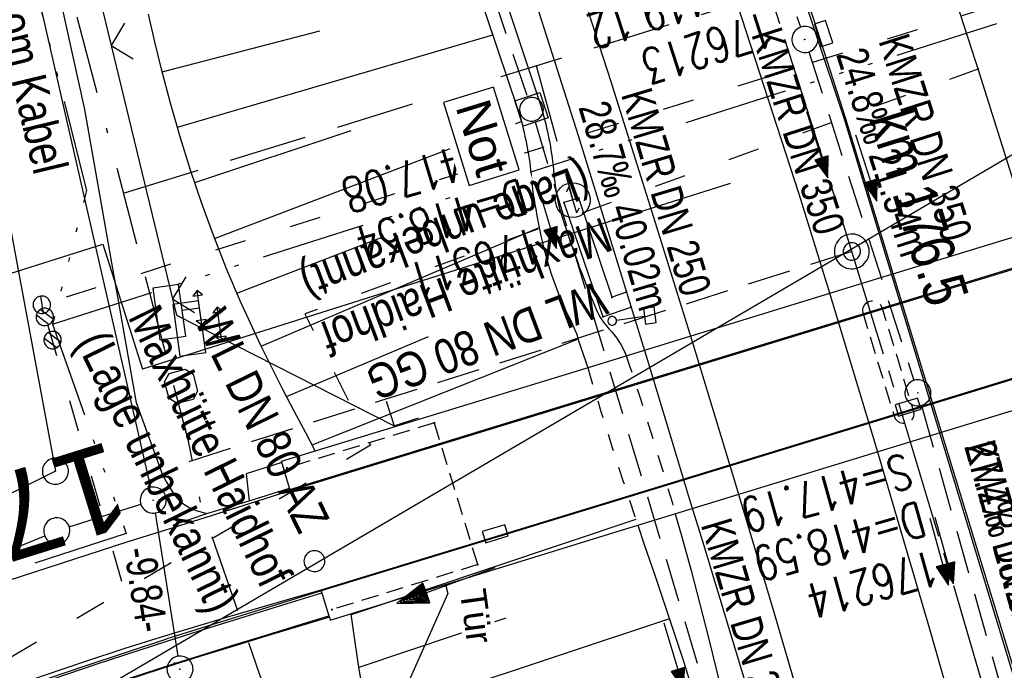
# Model space of a CAD drawing. Extents: x 508886 to 509272, y 449452 to 450225.
# Tile 28 of 46: x 509012 to 509068, y 450026 to 450063. Entities that reach past the tile are written whole.
import ezdxf
from ezdxf.enums import TextEntityAlignment as Align

# ---------------------------------------------------------------- set-up
doc = ezdxf.new("R2010")
doc.units = 0
doc.header["$LTSCALE"] = 10
doc.header["$MEASUREMENT"] = 0
for name, pattern in [('ACAD_ISO03W100', [30, 12, -18]), ('ACAD_ISO14W100', [25.5, 12, -3, 0.5, -3, 0.5, -3, 0.5, -3]), ('ACAD_ISO16W100', [73, 15, -6.5, 15, -6.5, 15, -7, 1, -7]), ('ACHSE', [5.5, 4, -0.5, 0.5, -0.5]), ('LT00', [0]), ('LT01', [0.2, 0.1, -0.1]), ('LT17', [0.15, 0.1, -0.05]), ('STRICHLINIE2', [0.375, 0.25, -0.125])]:
    doc.linetypes.add(name, pattern=pattern)
doc.layers.get('0').update_dxf_attribs({"linetype": 'LT00'})
for name, color, linetype in [('--EK_FBR', 250, 'LT00'), ('--EK_Halt-Pfeil', 4, 'LT00'), ('--EK_Haltung', 7, 'STRICHLINIE2'), ('--EK_Haltung-Text', 140, 'LT00'), ('--EK_Schacht-Text', 5, 'LT00'), ('--EK_ST-93-1', 30, 'LT17'), ('--EL_DFK_AB_L', 21, 'LT00'), ('--EL_DFK_AB_P', 7, 'LT00'), ('--EL_Halt-Pfeil', 4, 'LT00'), ('--EL_Haltung', 182, 'STRICHLINIE2'), ('--EL_Haltung-Text', 182, 'LT00'), ('-AX-093', 35, 'ACHSE'), ('-GRA-40W', 11, 'Continuous'), ('-ST-93-1', 250, 'LT00'), ('-ST-93-5', 250, 'LT00'), ('ABSTAND', 8, 'LT00'), ('ABWASSERLTG', 24, 'LT00'), ('BAB-KABEL', 220, 'ACAD_ISO16W100'), ('BAB-NS_SYB', 221, 'Continuous'), ('BAB-NS_TEXT', 221, 'Continuous'), ('DFK_AB_L', 21, 'LT00'), ('DFK_AB_P', 7, 'LT00'), ('DFK_BEBAUUNG', 250, 'LT00'), ('DFK_GZPKT', 250, 'LT00'), ('DFK_KATASTER', 250, 'LT00'), ('DFK_VERMPKT', 252, 'LT00'), ('FAHRBAHN', 250, 'LT00'), ('STROM_FREILTG', 80, 'STROMFREILEITUNG'), ('TELEKOM', 210, 'ACAD_ISO14W100'), ('TELEKOM_TEXT', 210, 'Continuous'), ('TOR_TEXT_B', 11, 'Continuous'), ('V123_AFBR_BAB', 250, 'LT00'), ('V123_BOESCH', 250, 'LT00'), ('V123_BOSCHUNG', 250, 'LT00'), ('V123_BR_KAPPE', 30, 'LT00'), ('V123_BR_WID', 30, 'LT17'), ('V123_BRUECK', 30, 'LT17'), ('V123_GEHWEG', 250, 'LT00'), ('V123_GRABEN', 250, 'LT00'), ('V123_H_BORD', 8, 'LT00'), ('V123_KA_MULD', 182, 'LT00'), ('V123_KA_PRUF', 182, 'LT00'), ('V123_LD_MARK', 250, 'LT00'), ('V123_RINNE', 182, 'LT00'), ('V123_SCHILD_K', 1, 'LT00'), ('V123_SINKK', 182, 'LT00'), ('V123_STROM', 80, 'LT00'), ('V123_TOR', 10, 'LT00'), ('V123_Verdeckt', 253, 'LT00'), ('V123_W_HAUS', 130, 'LT00'), ('V123_W_SCHIEB', 130, 'LT00'), ('V123_ZAUN', 40, 'LT00'), ('WASSERLTG', 130, 'ACAD_ISO03W100'), ('WASSERLTG_TEXT', 130, 'Continuous')]:
    doc.layers.add(name, color=color, linetype=linetype)
doc.styles.add('Arial Fett', font='txt', dxfattribs={"width": 0.8})
doc.styles.add('Beschrift', font='ARIAL.TTF')
doc.styles.add('Haltungsbeschriftung', font='ARIAL.TTF', dxfattribs={"width": 0.75})
doc.styles.add('schachtbeschriftung', font='romans.shx', dxfattribs={"width": 0.75, "height": 2})
doc.styles.get("Standard").update_dxf_attribs({"font": 'ARIAL.TTF'})
doc.styles.add('Strom', font='txt-alt.shx')
doc.styles.add('Versorgungsltg', font='ARIAL.TTF', dxfattribs={"width": 0.8, "height": 2})
doc.linetypes.add('STROMFREILEITUNG', pattern='A,12.7,-5.5,["xx",Strom,S=2.5,R=0,X=-2.6,Y=-0.85],-4.35', length=22.55)

# ---------------------------------------------------------------- blocks, each defined once
blk = doc.blocks.new('SYMB7010')
at = {"color": 0, "linetype": 'ByBlock'}
for points in [[(-0.031408, 0.499213), (-0.093728, 0.49134), (-0.15457, 0.475719), (-0.212975, 0.452595), (-0.268021, 0.422333), (-0.31884, 0.385411), (-0.36463, 0.342411), (-0.40467, 0.29401), (-0.438329, 0.240973), (-0.465074, 0.184136), (-0.484486, 0.124395), (-0.496256, 0.062692), (-0.5002, 0)], [(0.5002, 0), (0.496256, 0.062692), (0.484485, 0.124395), (0.465074, 0.184136), (0.438329, 0.240973), (0.40467, 0.29401), (0.36463, 0.342411), (0.31884, 0.385411), (0.268021, 0.422333), (0.212975, 0.452595), (0.15457, 0.475719), (0.093728, 0.49134), (0.031408, 0.499213), (-0.031408, 0.499213)], [(-0.5002, 0), (-0.496256, -0.062692), (-0.484486, -0.124395), (-0.465075, -0.184136), (-0.438329, -0.240973), (-0.404671, -0.29401), (-0.36463, -0.342411), (-0.31884, -0.385411), (-0.268021, -0.422333), (-0.212975, -0.452595), (-0.154571, -0.475719), (-0.093728, -0.49134), (-0.031408, -0.499213), (0.031408, -0.499213)], [(0.031408, -0.499213), (0.093728, -0.491341), (0.15457, -0.475719), (0.212975, -0.452595), (0.268021, -0.422333), (0.31884, -0.385411), (0.36463, -0.342411), (0.404671, -0.294011), (0.438329, -0.240974), (0.465075, -0.184136), (0.484486, -0.124395), (0.496256, -0.062692), (0.500201, 0)]]:
    blk.add_lwpolyline(points, dxfattribs=at)
blk = doc.blocks.new('SYMB0003')
at = {"color": 0, "linetype": 'ByBlock'}
for p, q in [((-0.015712, 0), (0.010166, 0.012015)), ((0, -0.021257), (-0.015712, 0)), ((0.010166, 0.012015), (0, -0.021257))]:
    blk.add_line(p, q, dxfattribs=at)
for points in [[(-0.031395, 0.499013), (-0.093691, 0.491144), (-0.154509, 0.475528), (-0.21289, 0.452414), (-0.267913, 0.422164), (-0.318712, 0.385257), (-0.364484, 0.342274), (-0.404509, 0.293893), (-0.438154, 0.240877), (-0.464888, 0.184062), (-0.484292, 0.124345), (-0.496058, 0.062667), (-0.5, 0)], [(0.5, 0), (0.496057, 0.062667), (0.484292, 0.124345), (0.464888, 0.184062), (0.438153, 0.240877), (0.404509, 0.293893), (0.364484, 0.342274), (0.318712, 0.385257), (0.267913, 0.422164), (0.21289, 0.452414), (0.154509, 0.475528), (0.093691, 0.491144), (0.031395, 0.499013), (-0.031395, 0.499013)], [(-0.5, 0), (-0.496058, -0.062667), (-0.484292, -0.124345), (-0.464888, -0.184062), (-0.438154, -0.240877), (-0.404509, -0.293893), (-0.364485, -0.342274), (-0.318712, -0.385257), (-0.267914, -0.422164), (-0.21289, -0.452414), (-0.154509, -0.475529), (-0.093691, -0.491144), (-0.031395, -0.499014), (0.031395, -0.499014)], [(0.031395, -0.499014), (0.093691, -0.491144), (0.154509, -0.475529), (0.21289, -0.452414), (0.267914, -0.422164), (0.318712, -0.385257), (0.364485, -0.342274), (0.404509, -0.293893), (0.438154, -0.240877), (0.464889, -0.184062), (0.484292, -0.124345), (0.496058, -0.062667), (0.5, 0)]]:
    blk.add_lwpolyline(points, dxfattribs=at)
blk = doc.blocks.new('SYMB2')
at = {"color": 0, "linetype": 'ByBlock', "flags": 128}
for points in [[(-0.031395, 0.499013), (-0.093691, 0.491144), (-0.154509, 0.475528), (-0.21289, 0.452414), (-0.267913, 0.422164), (-0.318712, 0.385257), (-0.364484, 0.342274), (-0.404509, 0.293893), (-0.438154, 0.240877), (-0.464888, 0.184062), (-0.484292, 0.124345), (-0.496058, 0.062667), (-0.5, 0)], [(0.5, 0), (0.496057, 0.062667), (0.484292, 0.124345), (0.464888, 0.184062), (0.438153, 0.240877), (0.404509, 0.293893), (0.364484, 0.342274), (0.318712, 0.385257), (0.267913, 0.422164), (0.21289, 0.452414), (0.154509, 0.475528), (0.093691, 0.491144), (0.031395, 0.499013), (-0.031395, 0.499013)], [(-0.5, 0), (-0.496058, -0.062667), (-0.484292, -0.124345), (-0.464888, -0.184062), (-0.438154, -0.240877), (-0.404509, -0.293893), (-0.364485, -0.342274), (-0.318712, -0.385257), (-0.267914, -0.422164), (-0.21289, -0.452414), (-0.154509, -0.475529), (-0.093691, -0.491144), (-0.031395, -0.499014), (0.031395, -0.499014)], [(0.031395, -0.499014), (0.093691, -0.491144), (0.154509, -0.475529), (0.21289, -0.452414), (0.267914, -0.422164), (0.318712, -0.385257), (0.364485, -0.342274), (0.404509, -0.293893), (0.438154, -0.240877), (0.464889, -0.184062), (0.484292, -0.124345), (0.496058, -0.062667), (0.5, 0)]]:
    blk.add_lwpolyline(points, dxfattribs=at)
blk = doc.blocks.new('SYMB1120')
at = {"color": 0, "linetype": 'ByBlock'}
for p, q in [((-0.465, -0.183), (0.183, 0.465)), ((-0.183, -0.465), (0.465, 0.183))]:
    blk.add_line(p, q, dxfattribs=at)
for points in [[(-0.031395, 0.499013), (-0.093691, 0.491144), (-0.154509, 0.475528), (-0.21289, 0.452414), (-0.267913, 0.422164), (-0.318712, 0.385257), (-0.364484, 0.342274), (-0.404509, 0.293893), (-0.438154, 0.240877), (-0.464888, 0.184062), (-0.484292, 0.124345), (-0.496058, 0.062667), (-0.5, 0)], [(-0.5, 0), (-0.496058, -0.062667), (-0.484292, -0.124345), (-0.464888, -0.184062), (-0.438154, -0.240877), (-0.404509, -0.293893), (-0.364485, -0.342274), (-0.318712, -0.385257), (-0.267914, -0.422164), (-0.21289, -0.452414), (-0.154509, -0.475529), (-0.093691, -0.491144), (-0.031395, -0.499014), (0.031395, -0.499014)], [(0.5, 0), (0.496057, 0.062667), (0.484292, 0.124345), (0.464888, 0.184062), (0.438153, 0.240877), (0.404509, 0.293893), (0.364484, 0.342274), (0.318712, 0.385257), (0.267913, 0.422164), (0.21289, 0.452414), (0.154509, 0.475528), (0.093691, 0.491144), (0.031395, 0.499013), (-0.031395, 0.499013)], [(0.031395, -0.499014), (0.093691, -0.491144), (0.154509, -0.475529), (0.21289, -0.452414), (0.267914, -0.422164), (0.318712, -0.385257), (0.364485, -0.342274), (0.404509, -0.293893), (0.438154, -0.240877), (0.464889, -0.184062), (0.484292, -0.124345), (0.496058, -0.062667), (0.5, 0)]]:
    blk.add_lwpolyline(points, dxfattribs=at)
blk = doc.blocks.new('SYMB1263')
at = {"color": 0, "linetype": 'ByBlock'}
for p, q in [((0.014231, 0.098982), (-0.014231, 0.098982)), ((-0.014231, -0.098982), (0.014232, -0.098982))]:
    blk.add_line(p, q, dxfattribs=at)
for points in [[(0, 0.1), (0, 0.75), (0.18, 0.75), (0.18, 1), (-0.18, 1), (-0.18, 0.75), (0, 0.75)], [(-0.014231, 0.098982), (-0.041542, 0.090963), (-0.065486, 0.075575), (-0.084125, 0.054064), (-0.095949, 0.028173), (-0.1, 0)], [(-0.1, 0), (-0.095949, -0.028173), (-0.084125, -0.054064), (-0.065486, -0.075575), (-0.041541, -0.090963), (-0.014231, -0.098982)], [(0.1, 0), (0.095949, 0.028173), (0.084125, 0.054064), (0.065486, 0.075575), (0.041541, 0.090963), (0.014231, 0.098982)], [(0.014232, -0.098982), (0.041542, -0.090963), (0.065486, -0.075575), (0.084125, -0.054064), (0.095949, -0.028173), (0.1, 0)]]:
    blk.add_lwpolyline(points, dxfattribs=at)
blk = doc.blocks.new('SYMB0070')
at = {"color": 0, "linetype": 'ByBlock'}
for p, q in [((0.5, 0), (0.2, 0.1)), ((0.2, 0.1), (0.2, 0)), ((-0.5, 0), (0.2, 0)), ((0.468, 0), (0.21, 0.086)), ((0.21, 0.086), (0.21, -0.086)), ((0.21, -0.086), (0.468, 0)), ((0.22, -0.072), (0.437, 0)), ((0.23, -0.058), (0.405, 0)), ((0.24, -0.045), (0.374, 0)), ((0.342, 0), (0.25, 0.031)), ((0.25, 0.031), (0.25, -0.031)), ((0.25, -0.031), (0.342, 0)), ((0.26, -0.017), (0.31, 0)), ((0.27, -0.003), (0.279, 0))]:
    blk.add_line(p, q, dxfattribs=at)
for points in [[(0.2, 0), (0.2, -0.1), (0.5, 0)], [(0.437, 0), (0.22, 0.072), (0.22, -0.072)], [(0.405, 0), (0.23, 0.058), (0.23, -0.058)], [(0.374, 0), (0.24, 0.045), (0.24, -0.045)], [(0.31, 0), (0.26, 0.017), (0.26, -0.017)], [(0.279, 0), (0.27, 0.003), (0.27, -0.003)]]:
    blk.add_lwpolyline(points, dxfattribs=at)
blk = doc.blocks.new('SYMB0011')
at = {"color": 0, "linetype": 'ByBlock'}
for p, q in [((0.5, 0), (-0.5, 0)), ((0, 0.5), (0, -0.5))]:
    blk.add_line(p, q, dxfattribs=at)
blk = doc.blocks.new('SYMB1119')
at = {"color": 0, "linetype": 'ByBlock'}
blk.add_line((-0.5, 0), (0.5, 0), dxfattribs=at)
for points in [[(-0.031395, 0.499013), (-0.093691, 0.491144), (-0.154509, 0.475528), (-0.21289, 0.452414), (-0.267913, 0.422164), (-0.318712, 0.385257), (-0.364484, 0.342274), (-0.404509, 0.293893), (-0.438154, 0.240877), (-0.464888, 0.184062), (-0.484292, 0.124345), (-0.496058, 0.062667), (-0.5, 0)], [(-0.5, 0), (-0.496058, -0.062667), (-0.484292, -0.124345), (-0.464888, -0.184062), (-0.438154, -0.240877), (-0.404509, -0.293893), (-0.364485, -0.342274), (-0.318712, -0.385257), (-0.267914, -0.422164), (-0.21289, -0.452414), (-0.154509, -0.475529), (-0.093691, -0.491144), (-0.031395, -0.499014), (0.031395, -0.499014)], [(0.5, 0), (0.496057, 0.062667), (0.484292, 0.124345), (0.464888, 0.184062), (0.438153, 0.240877), (0.404509, 0.293893), (0.364484, 0.342274), (0.318712, 0.385257), (0.267913, 0.422164), (0.21289, 0.452414), (0.154509, 0.475528), (0.093691, 0.491144), (0.031395, 0.499013), (-0.031395, 0.499013)], [(0.031395, -0.499014), (0.093691, -0.491144), (0.154509, -0.475529), (0.21289, -0.452414), (0.267914, -0.422164), (0.318712, -0.385257), (0.364485, -0.342274), (0.404509, -0.293893), (0.438154, -0.240877), (0.464889, -0.184062), (0.484292, -0.124345), (0.496058, -0.062667), (0.5, 0)]]:
    blk.add_lwpolyline(points, dxfattribs=at)
blk = doc.blocks.new('SYMB0024')
at = {"color": 0, "linetype": 'ByBlock'}
for p, q in [((-0.5, 0.5), (0, 0)), ((0, 0), (0.5, 0.5))]:
    blk.add_line(p, q, dxfattribs=at)
blk = doc.blocks.new('SYMB1210')
at = {"color": 0, "linetype": 'ByBlock'}
blk.add_line((0.018815, -0.179014), (0.055623, -0.17119), dxfattribs=at)
for points in [[(-0.2, -0.2), (-0.2, 0.2), (0.2, 0.2), (0.2, -0.2), (-0.2, -0.2)], [(0.018815, 0.179014), (-0.018815, 0.179014), (-0.055623, 0.17119), (-0.09, 0.155885), (-0.120444, 0.133766), (-0.145623, 0.105801), (-0.164438, 0.073213), (-0.176067, 0.037424), (-0.18, 0)], [(0.18, 0), (0.176067, 0.037424), (0.164438, 0.073213), (0.145623, 0.105801), (0.120444, 0.133766), (0.09, 0.155885), (0.055623, 0.17119), (0.018815, 0.179014)], [(-0.18, 0), (-0.176067, -0.037424), (-0.164438, -0.073213), (-0.145623, -0.105801), (-0.120444, -0.133766), (-0.09, -0.155885), (-0.055623, -0.17119), (-0.018815, -0.179014), (0.018815, -0.179014)], [(0.055623, -0.17119), (0.09, -0.155885), (0.120444, -0.133766), (0.145623, -0.105801), (0.164438, -0.073213), (0.176067, -0.037424), (0.18, 0)]]:
    blk.add_lwpolyline(points, dxfattribs=at)
blk = doc.blocks.new('SYMB0652')
at = {"color": 0, "linetype": 'ByBlock'}
blk.add_lwpolyline([(-0.15, -0.075), (0.15, -0.075), (0.15, 0.075), (-0.15, 0.075), (-0.15, -0.075)], dxfattribs=at)
blk = doc.blocks.new('SYMB0702')
at = {"color": 0, "linetype": 'ByBlock'}
for p, q in [((0.1, 0.175), (-0.1, 0.175)), ((0, 0.075), (0, 0.175)), ((0.071716, 0.203284), (0.071716, 0.146716))]:
    blk.add_line(p, q, dxfattribs=at)
for points in [[(-0.071716, 0.203284), (-0.1, 0.175), (-0.071716, 0.146716), (-0.071716, 0.203284)], [(0.071716, 0.203284), (0.1, 0.175), (0.071716, 0.146716)], [(0.15, 0.075), (-0.15, 0.075), (-0.15, -0.075), (0.15, -0.075), (0.15, 0.075)]]:
    blk.add_lwpolyline(points, dxfattribs=at)
blk = doc.blocks.new('NS-SYMB')
at = {"layer": 'BAB-NS_SYB'}
for p, q in [((0.179, 0.071), (0.25, 0)), ((-0.25, 0), (0.25, 0)), ((-0.25, 0), (-0.179, -0.071))]:
    blk.add_line(p, q, dxfattribs=at)
blk.add_circle((0, 0), 0.325, dxfattribs=at)

msp = doc.modelspace()

# ---------------------------------------------------------------- linework, layer by layer
at = {"layer": '--EK_FBR', "color": 2}
for points in [[(509001.108, 450201.454), (509005.021, 450192.355), (509014.641, 450169.336), (509023.839, 450146.175), (509032.449, 450123.387), (509041.17, 450099.528), (509049.071, 450076.517), (509056.657, 450053.157), (509058.35, 450047.721), (509061.128, 450038.521), (509064.175, 450028.141), (509069.856, 450008.284), (509076.49, 449984.147), (509082.45, 449960.868), (509088.103, 449936.685)], [(509069.388, 450024.657), (509059.365, 450057.47), (509058.118, 450061.342), (509056.868, 450065.214), (509055.615, 450069.085), (509054.356, 450072.953), (509053.09, 450076.819), (509051.814, 450080.682), (509050.527, 450084.541), (509049.227, 450088.396), (509047.816, 450092.525), (509046.389, 450096.648)]]:
    msp.add_lwpolyline(points, dxfattribs=at)
at = {"layer": '--EK_FBR'}
for points in [[(509041.248, 450065.071), (509042.613, 450060.796), (509043.963, 450056.517), (509045.298, 450052.233), (509046.621, 450047.945), (509047.933, 450043.654), (509048.744, 450040.986), (509049.554, 450038.317), (509050.365, 450035.649), (509051.117, 450033.18), (509051.87, 450030.712), (509052.62, 450028.243), (509053.366, 450025.772), (509054.528, 450021.869), (509055.673, 450017.96), (509056.803, 450014.047), (509057.919, 450010.13), (509059.022, 450006.209), (509060.34, 450001.472)], [(509027.401, 450036.097), (509044.363, 450041.288), (509061.024, 450046.39), (509078.423, 450051.708), (509096.257, 450057.168), (509098.384, 450057.879)], [(509010.408, 450030.672), (509018.089, 450033.173), (509020.754, 450033.989), (509025.062, 450035.361), (509027.401, 450036.097)], [(509010.956, 450024.683), (509013.271, 450025.483), (509015.591, 450026.264), (509017.918, 450027.024), (509020.253, 450027.761), (509022.033, 450028.305), (509023.817, 450028.836), (509025.604, 450029.359), (509027.392, 450029.876), (509029.182, 450030.39), (509046.01, 450035.533)]]:
    msp.add_lwpolyline(points, dxfattribs=at)
at = {"layer": '--EK_Haltung'}
for p, q in [((509044.488, 450098.869), (509056.768, 450062.746)), ((509029.491, 450093.198), (509041.045, 450058.729)), ((509057.237, 450061.321), (509063.284, 450042.427)), ((509041.499, 450057.299), (509052.542, 450020.396)), ((509063.716, 450040.99), (509068.261, 450024.851))]:
    msp.add_line(p, q, dxfattribs=at)
at = {"layer": '--EK_ST-93-1', "ltscale": 2.5}
msp.add_line((509059.709, 450049.846), (509021.574, 450037.754), dxfattribs=at)
at = {"layer": '--EL_DFK_AB_L'}
for p, q in [((508999.747, 450122.328), (509019.364, 450036.281)), ((509019.648, 450034.808), (509020.953, 450026.57))]:
    msp.add_line(p, q, dxfattribs=at)
at = {"layer": '--EL_Haltung'}
for p, q in [((509044.488, 450098.869), (509056.768, 450062.746)), ((509029.491, 450093.198), (509041.045, 450058.729)), ((509057.237, 450061.321), (509063.284, 450042.427)), ((509041.499, 450057.299), (509052.542, 450020.396)), ((509063.716, 450040.99), (509068.261, 450024.851))]:
    msp.add_line(p, q, dxfattribs=at)
at = {"layer": '-AX-093', "ltscale": 0.2}
msp.add_lwpolyline([(509041.841, 450103.584), (509045.456, 450093.239), (509048.996, 450082.868), (509052.46, 450072.472), (509055.848, 450062.051), (509059.16, 450051.605), (509062.395, 450041.136), (509065.554, 450030.643), (509068.636, 450020.127), (509071.641, 450009.589), (509074.57, 449999.03), (509077.421, 449988.449), (509080.195, 449977.848), (509082.891, 449967.227), (509085.51, 449956.586)], dxfattribs=at)
at = {"layer": '-GRA-40W'}
for p, q in [((509052.71, 450053.749), (509018.907, 450043.069)), ((508964.225, 450033.716), (509016.631, 450050.274)), ((509016.631, 450050.274), (509018.907, 450043.069))]:
    msp.add_line(p, q, dxfattribs=at)
at = {"layer": 'ABWASSERLTG', "flags": 128}
for points in [[(508999.414, 450147.176), (508999.188, 450136.871), (508999.001, 450123.962), (509002.256, 450102.351), (509007.697, 450073.609), (509010.273, 450056.746), (509013.902, 450037.207)], [(509013.902, 450037.207), (508955.152, 450007.924), (508949.259, 450001.404), (508916.893, 449977.533), (508914.93, 449974.979)]]:
    msp.add_lwpolyline(points, dxfattribs=at)
at = {"layer": 'BAB-KABEL', "ltscale": 0.03, "flags": 128}
for points in [[(508965.574, 450196.492), (508968.169, 450193.064), (508993.103, 450156.356), (508997.122, 450135.56), (509002.82, 450109.823), (509012.651, 450072.792), (509017.448, 450054.582), (509021.524, 450039.027), (509022.249, 450035.305), (509025.668, 450025.461), (509039.275, 449995.736), (509060.83, 449981.06), (509071.352, 449941.869), (509079.367, 449903.882), (509086.811, 449866.639), (509093.494, 449826.15), (509098.832, 449789.477), (509101.313, 449770.556), (509103.601, 449753.401), (509104.746, 449737.963), (509105.126, 449731.101), (509107.052, 449705.627), (509108.315, 449670.898), (509109.196, 449644.46), (509091.88, 449639.282), (509094.025, 449616.625), (509109.573, 449611.952), (509109.313, 449593.194), (509108.934, 449567.252), (509108.555, 449549.914), (509107.923, 449539.685), (509107.542, 449523.737), (509106.023, 449504.505), (509103.027, 449469.794), (509102.872, 449468.485)], [(509017.814, 450053.188), (509069.292, 450069.102), (509068.265, 450072.357)], [(509041.562, 450060.53), (509043.657, 450052.801)]]:
    msp.add_lwpolyline(points, dxfattribs=at)
at = {"layer": 'DFK_AB_L'}
for p, q in [((508999.747, 450122.328), (509019.364, 450036.281)), ((509019.648, 450034.808), (509020.953, 450026.57))]:
    msp.add_line(p, q, dxfattribs=at)
at = {"layer": 'DFK_BEBAUUNG'}
msp.add_lwpolyline([(509020.44, 450042.829), (509021.36, 450043.068), (509021.83, 450042.78), (509022.08, 450041.819), (509021.821, 450041.339), (509020.901, 450041.1), (509020.441, 450041.389), (509020.18, 450042.349), (509020.44, 450042.829)], dxfattribs=at)
at = {"layer": 'DFK_KATASTER'}
for p, q in [((509014.695, 450034.008), (509018.816, 450035.321)), ((508978.285, 450019.251), (509013.286, 450033.496))]:
    msp.add_line(p, q, dxfattribs=at)
at = {"layer": 'STROM_FREILTG', "ltscale": 0.05, "flags": 128}
msp.add_lwpolyline([(508916.31, 449965.097), (508945.337, 449982.91), (509154.742, 450105.781), (509184.225, 450121.692)], dxfattribs=at)
at = {"layer": 'TELEKOM', "ltscale": 0.05, "flags": 128}
for points in [[(509013.731, 450045.664), (509097.473, 450072.321), (509102.155, 450069.287), (509103.925, 450062.334), (509111.009, 450064.989), (509111.769, 450062.208)], [(509011.279, 450070.833), (509015.694, 450053.345), (509013.731, 450045.664), (509017.981, 450033.632), (509004.405, 450029.219), (508994.099, 450024.805), (508971.809, 450013.827), (508964.425, 450009.736), (508952.929, 450002.742), (508948.031, 449999.534), (508936.863, 449992.146), (508925.609, 449983.711), (508916.041, 449975.908), (508914.929, 449974.986)]]:
    msp.add_lwpolyline(points, dxfattribs=at)
at = {"layer": 'V123_AFBR_BAB', "color": 0}
for points in [[(509001.108, 450201.454), (509005.021, 450192.355), (509014.641, 450169.336), (509023.839, 450146.175), (509032.449, 450123.387), (509041.17, 450099.528), (509049.071, 450076.517), (509056.657, 450053.157), (509058.35, 450047.721), (509061.128, 450038.521), (509064.175, 450028.141), (509069.856, 450008.284), (509076.49, 449984.147), (509082.45, 449960.868), (509088.103, 449936.685)], [(509069.388, 450024.657), (509059.365, 450057.47), (509058.118, 450061.342), (509056.868, 450065.214), (509055.615, 450069.085), (509054.356, 450072.953), (509053.09, 450076.819), (509051.814, 450080.682), (509050.527, 450084.541), (509049.227, 450088.396), (509047.816, 450092.525), (509046.389, 450096.648)]]:
    msp.add_lwpolyline(points, dxfattribs=at)
at = {"layer": 'V123_AFBR_BAB'}
for points in [[(509020.09, 450036.972), (509018.563, 450041.141), (509015.603, 450058.013), (509014.948, 450060.958), (509014.297, 450063.903), (509013.651, 450066.849), (509013.015, 450069.797), (509012.39, 450072.747), (509011.861, 450075.3), (509011.339, 450077.855), (509010.822, 450080.411), (509010.306, 450082.967), (509009.788, 450085.524), (509009.264, 450088.08), (509008.73, 450090.636), (509008.196, 450093.139), (509007.652, 450095.641)], [(509041.248, 450065.071), (509042.613, 450060.796), (509043.963, 450056.517), (509045.298, 450052.233), (509046.621, 450047.945), (509047.933, 450043.654), (509048.744, 450040.986), (509049.554, 450038.317), (509050.365, 450035.649), (509051.117, 450033.18), (509051.87, 450030.712), (509052.62, 450028.243), (509053.366, 450025.772), (509054.528, 450021.869), (509055.673, 450017.96), (509056.803, 450014.047), (509057.919, 450010.13), (509059.022, 450006.209), (509060.34, 450001.472)], [(509027.401, 450036.097), (509044.363, 450041.288), (509061.024, 450046.39), (509078.423, 450051.708), (509096.257, 450057.168), (509098.384, 450057.879)], [(509046.01, 450035.533), (509062.594, 450040.598), (509080.342, 450046.041), (509097.941, 450051.425)], [(509020.09, 450036.972), (509020.298, 450036.578), (509020.517, 450036.197), (509020.756, 450035.843), (509021.027, 450035.53), (509021.339, 450035.271), (509021.626, 450035.108), (509021.939, 450034.978), (509022.269, 450034.87), (509022.607, 450034.773)], [(509010.408, 450030.672), (509018.089, 450033.173), (509020.754, 450033.989), (509025.062, 450035.361), (509027.401, 450036.097)], [(509010.956, 450024.683), (509013.271, 450025.483), (509015.591, 450026.264), (509017.918, 450027.024), (509020.253, 450027.761), (509022.033, 450028.305), (509023.817, 450028.836), (509025.604, 450029.359), (509027.392, 450029.876), (509029.182, 450030.39), (509046.01, 450035.533)]]:
    msp.add_lwpolyline(points, dxfattribs=at)
at = {"layer": 'V123_BOESCH'}
for points in [[(509028.85, 450038.382), (509028.299, 450039.409), (509027.637, 450040.657), (509026.984, 450041.911), (509026.344, 450043.171), (509025.72, 450044.438), (509025.115, 450045.715), (509024.532, 450047.002), (509023.746, 450048.852), (509023.011, 450050.722), (509022.323, 450052.612), (509021.681, 450054.519), (509021.083, 450056.441), (509020.527, 450058.375), (509020.011, 450060.319), (509019.62, 450061.9), (509019.249, 450063.486)], [(509038.112, 450005.222), (509037.35, 450006.951), (509036.607, 450008.687), (509035.888, 450010.431), (509035.198, 450012.184), (509034.542, 450013.947), (509033.924, 450015.722), (509033.348, 450017.51), (509032.82, 450019.313), (509032.344, 450021.131), (509031.985, 450022.681), (509031.665, 450024.242), (509031.383, 450025.81), (509031.137, 450027.384), (509031.025, 450028.185), (509030.917, 450028.987)]]:
    msp.add_lwpolyline(points, dxfattribs=at)
at = {"layer": 'V123_BOSCHUNG'}
for p, q in [((509020.047, 450060.18), (509029.118, 450062.529)), ((509020.918, 450057.002), (509039.055, 450062.31)), ((509023.058, 450050.599), (509040.685, 450057.328)), ((509021.916, 450053.805), (509030.909, 450056.802)), ((509025.735, 450044.408), (509041.722, 450051.227)), ((509024.338, 450047.449), (509032.707, 450050.663)), ((509027.189, 450041.514), (509035.361, 450044.957)), ((509028.667, 450038.722), (509043.985, 450044.824)), ((509047.289, 450034.43), (509030.922, 450028.951)), ((509039.804, 450028.76), (509031.365, 450025.92)), ((509049.215, 450028.72), (509031.92, 450022.983))]:
    msp.add_line(p, q, dxfattribs=at)
at = {"layer": 'V123_BR_KAPPE'}
for points in [[(509027.376, 450036.241), (509026.898, 450037.787), (509043.745, 450042.933), (509060.636, 450048.11), (509077.939, 450053.404), (509095.727, 450058.839), (509096.243, 450057.206), (509078.392, 450051.757), (509060.952, 450046.43), (509044.362, 450041.35), (509027.418, 450036.161), (509027.376, 450036.241)], [(509098.574, 450049.769), (509098.111, 450051.295), (509098.053, 450051.406), (509097.947, 450051.374), (509080.35, 450045.967), (509062.573, 450040.52), (509046.02, 450035.47), (509029.189, 450030.334), (509029.638, 450028.886), (509029.662, 450028.81), (509029.711, 450028.651), (509046.217, 450033.743), (509062.991, 450038.884), (509080.692, 450044.283), (509098.574, 450049.769)]]:
    msp.add_lwpolyline(points, dxfattribs=at)
at = {"layer": 'V123_BR_WID'}
for p, q in [((509035.703, 450039.989), (509027.216, 450037.397)), ((509038.195, 450031.837), (509035.703, 450039.989)), ((509038.195, 450031.837), (509029.817, 450029.253))]:
    msp.add_line(p, q, dxfattribs=at)
at = {"layer": 'V123_BRUECK', "flags": 128}
msp.add_lwpolyline([(509060.356, 450046.318), (509060.343, 450046.473), (509060.372, 450046.625), (509060.441, 450046.764), (509060.545, 450046.879), (509060.677, 450046.961), (509060.825, 450047.004), (509060.981, 450047.006), (509061.13, 450046.965), (509061.263, 450046.885), (509061.37, 450046.772), (509061.441, 450046.635), (509063.258, 450040.654), (509063.277, 450040.497), (509063.253, 450040.341), (509063.186, 450040.198), (509063.083, 450040.079), (509062.95, 450039.993), (509062.799, 450039.947), (509062.641, 450039.944), (509062.489, 450039.986), (509062.353, 450040.068), (509062.246, 450040.184), (509062.176, 450040.325), (509060.356, 450046.318)], dxfattribs=at)
at = {"layer": 'V123_GEHWEG'}
for points in [[(509046.746, 450047.508), (509045.927, 450047.209), (509044.01, 450052.903), (509043.15, 450052.654), (509045.396, 450046.093), (509047.009, 450046.634)], [(509026.919, 450037.716), (509024.878, 450037.057), (509025.043, 450035.509)], [(508974.186, 450007.554), (508977.511, 450009.227), (508980.864, 450010.843), (508984.244, 450012.401), (508987.649, 450013.904), (508990.051, 450014.925), (508992.463, 450015.921), (508994.885, 450016.895), (508997.315, 450017.848), (508999.752, 450018.782), (509002.196, 450019.7), (509004.645, 450020.604), (509007.315, 450021.574), (509009.991, 450022.528), (509012.673, 450023.464), (509015.361, 450024.381), (509018.057, 450025.278), (509020.759, 450026.152), (509022.531, 450026.711), (509024.305, 450027.262), (509026.082, 450027.807), (509027.86, 450028.347), (509029.638, 450028.886)]]:
    msp.add_lwpolyline(points, dxfattribs=at)
at = {"layer": 'V123_GRABEN'}
for points in [[(509010.242, 450146.627), (509011.371, 450143.734), (509012.498, 450140.841), (509013.622, 450137.946), (509014.742, 450135.05), (509015.857, 450132.152), (509016.964, 450129.251), (509018.435, 450125.359), (509019.892, 450121.462), (509021.337, 450117.56), (509022.772, 450113.654), (509024.199, 450109.746), (509025.618, 450105.834), (509027.033, 450101.921), (509028.444, 450098.006), (509029.853, 450094.091), (509041.817, 450058.223, -0.044328), (509042.527, 450054.808, 0.0337), (509042.832, 450052.554, 0.027543), (509044.912, 450046.761, 0.096616), (509045.743, 450045.388, -0.104034), (509046.736, 450043.85)], [(509028.517, 450093.576), (509040.527, 450057.942, -0.044328), (509041.237, 450054.528, 0.0337), (509041.542, 450052.273, 0.0708), (509043.301, 450046.335, -0.057417), (509043.928, 450044.936, 0.008667), (509044.518, 450043.17)]]:
    msp.add_lwpolyline(points, format="xyb", dxfattribs=at)
for points in [[(509049.559, 450034.767), (509049.936, 450033.435), (509050.463, 450031.502), (509050.971, 450029.565), (509051.466, 450027.623), (509051.948, 450025.679), (509052.422, 450023.731), (509052.891, 450021.783), (509053.356, 450019.833), (509073.878, 449942.486)], [(509047.399, 450034.105), (509047.788, 450032.945), (509048.352, 450031.28), (509048.914, 450029.615), (509049.472, 450027.948), (509050.02, 450026.278), (509050.554, 450024.605), (509051.07, 450022.926), (509051.563, 450021.24), (509052.03, 450019.547), (509072.609, 449942.215)]]:
    msp.add_lwpolyline(points, dxfattribs=at)
at = {"layer": 'V123_H_BORD'}
for points in [[(509087.23, 449957.061), (509085.64, 449963.496), (509084.022, 449969.925), (509082.377, 449976.346), (509080.708, 449982.761), (509079.013, 449989.17), (509077.295, 449995.572), (509076.166, 449999.73), (509075.028, 450003.886), (509073.884, 450008.04), (509072.734, 450012.193), (509071.581, 450016.344), (509070.424, 450020.495), (509069.266, 450024.645), (509059.291, 450057.452), (509057.626, 450062.441), (509055.96, 450067.429), (509054.29, 450072.415), (509052.616, 450077.401), (509050.935, 450082.384), (509049.246, 450087.364), (509047.548, 450092.341), (509045.839, 450097.314)], [(509020.754, 450033.989), (509020.705, 450034.135), (509022.607, 450034.773), (509025.043, 450035.509), (509027.376, 450036.241)], [(508975.855, 450009.94), (508978.644, 450011.313), (508981.454, 450012.644), (508984.282, 450013.933), (508987.128, 450015.184), (508989.535, 450016.207), (508991.952, 450017.205), (508994.379, 450018.18), (508996.813, 450019.134), (508999.256, 450020.068), (509001.704, 450020.986), (509004.159, 450021.888), (509008.178, 450023.332), (509012.21, 450024.739), (509016.255, 450026.107), (509020.313, 450027.434), (509022.537, 450028.142), (509024.763, 450028.841), (509026.992, 450029.534), (509029.222, 450030.223)], [(509029.662, 450028.81), (509027.876, 450028.275), (509026.091, 450027.738), (509024.307, 450027.195), (509022.526, 450026.646), (509020.748, 450026.087), (509018.05, 450025.214), (509015.36, 450024.316), (509012.678, 450023.395), (509010.003, 450022.455), (509007.333, 450021.496), (509004.669, 450020.523), (509002.222, 450019.616), (508999.779, 450018.696), (508997.343, 450017.762), (508994.914, 450016.809), (508992.492, 450015.837), (508990.08, 450014.842), (508987.678, 450013.823), (508984.28, 450012.326), (508980.906, 450010.773), (508977.559, 450009.162), (508974.241, 450007.495)]]:
    msp.add_lwpolyline(points, dxfattribs=at)
at = {"layer": 'V123_LD_MARK'}
for points in [[(509076.44, 449949.818), (509074.118, 449959.367), (509071.735, 449968.901), (509069.293, 449978.419), (509066.792, 449987.922), (509064.233, 449997.409), (509061.617, 450006.88), (509059.483, 450014.447), (509057.311, 450022.003), (509055.102, 450029.547), (509052.853, 450037.08), (509050.565, 450044.6), (509048.236, 450052.107), (509045.865, 450059.601), (509043.451, 450067.081), (509040.993, 450074.547), (509038.366, 450082.368), (509035.69, 450090.172), (509032.968, 450097.959)], [(509055.612, 450094.452), (509058.535, 450085.909), (509061.41, 450077.348), (509064.234, 450068.772), (509067.008, 450060.179), (509069.113, 450053.539), (509071.187, 450046.889), (509073.229, 450040.229), (509075.238, 450033.56), (509077.215, 450026.88), (509079.731, 450018.193), (509082.191, 450009.49), (509084.594, 450000.771), (509086.943, 449992.037), (509089.238, 449983.289), (509091.479, 449974.526), (509093.666, 449965.749), (509095.802, 449956.96)]]:
    msp.add_lwpolyline(points, dxfattribs=at)
at = {"layer": 'V123_RINNE'}
msp.add_line((509029.189, 450030.334), (509020.313, 450027.579), dxfattribs=at)
msp.add_lwpolyline([(508975.813, 450010.076), (508978.604, 450011.434), (508981.413, 450012.756), (508984.238, 450014.042), (508987.079, 450015.294), (508990.45, 450016.73), (508993.838, 450018.123), (508997.244, 450019.472), (509000.666, 450020.78), (509004.103, 450022.046), (509006.407, 450022.87), (509008.716, 450023.678), (509011.03, 450024.474), (509013.348, 450025.259), (509015.668, 450026.037), (509017.99, 450026.809), (509020.313, 450027.579)], dxfattribs=at)
at = {"layer": 'V123_Verdeckt', "linetype": 'LT01', "flags": 128}
for points in [[(509046.736, 450043.85), (509046.926, 450043.277), (509047.566, 450041.305), (509048.192, 450039.33), (509048.802, 450037.349), (509049.39, 450035.362), (509049.559, 450034.767)], [(509044.518, 450043.17), (509044.666, 450042.667), (509045.281, 450040.645), (509045.915, 450038.629), (509046.565, 450036.618), (509047.228, 450034.611), (509047.399, 450034.105)]]:
    msp.add_lwpolyline(points, dxfattribs=at)
at = {"layer": 'V123_ZAUN'}
for p, q in [((509013.581, 450076.276), (509017.11, 450061.697)), ((509017.11, 450061.697), (509020.638, 450047.118)), ((509033.383, 450039.826), (509033.454, 450039.79))]:
    msp.add_line(p, q, dxfattribs=at)
for points in [[(509020.638, 450047.118), (509020.863, 450046.189), (509033.383, 450039.826)], [(509036.346, 450030.698), (509036.484, 450030.171), (509033.857, 450024.27)]]:
    msp.add_lwpolyline(points, dxfattribs=at)
at = {"layer": 'WASSERLTG', "ltscale": 0.015, "flags": 128}
for points in [[(509185.621, 450111.699), (509104.333, 450064.117), (509100.954, 450072.677), (509028.258, 450046.257), (509032.036, 450038.701), (508915.614, 449970.082)], [(509104.333, 450064.117), (509100.368, 450074.181), (509013.123, 450046.78), (509017.867, 450030.35)]]:
    msp.add_lwpolyline(points, dxfattribs=at)

# ---------------------------------------------------------------- block references
at = {"layer": '--EK_Halt-Pfeil', "yscale": 4, "zscale": 4}
for p, xscale, rotation in [((509057.717, 450055.987), 4.000000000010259, 287.7457399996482), ((509042.157, 450051.933), 4.000000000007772, 286.6605499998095), ((509065.026, 450032.65), 4.000000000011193, 285.7280200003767)]:
    msp.add_blockref('SYMB0070', p, dxfattribs=dict(at, xscale=xscale, rotation=rotation))
at = {"layer": '--EL_DFK_AB_P', "xscale": 1.500000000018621, "yscale": 1.5, "zscale": 1.5, "rotation": 264.7377099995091}
for p in [(509019.53, 450035.549), (509021.07, 450025.829)]:
    msp.add_blockref('SYMB0003', p, dxfattribs=at)
at = {"layer": '--EL_Halt-Pfeil', "yscale": 4, "zscale": 4}
for p, xscale, rotation in [((509060.535, 450054.651), 4.000000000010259, 287.7457399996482), ((509064.732, 450032.585), 4.000000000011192, 285.7280200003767), ((509049.473, 450026.567), 4.000000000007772, 286.6605499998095)]:
    msp.add_blockref('SYMB0070', p, dxfattribs=dict(at, xscale=xscale, rotation=rotation))
at = {"layer": '-ST-93-1', "rotation": 274.1956499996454}
msp.add_blockref('SYMB2', (509059.709, 450049.846), dxfattribs=at)
at = {"layer": '-ST-93-5', "xscale": 1.999999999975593, "yscale": 2, "zscale": 2, "rotation": 274.1956499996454}
msp.add_blockref('SYMB2', (509059.709, 450049.846), dxfattribs=at)
at = {"layer": 'BAB-NS_SYB', "xscale": 3.074999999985, "yscale": 3.075000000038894, "zscale": 3.075, "rotation": 287.1856531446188}
msp.add_blockref('NS-SYMB', (509043.657, 450052.801), dxfattribs=at)
at = {"layer": 'DFK_AB_P', "xscale": 1.500000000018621, "yscale": 1.5, "zscale": 1.5, "rotation": 264.7377099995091}
for p in [(509019.53, 450035.549), (509021.07, 450025.829)]:
    msp.add_blockref('SYMB0003', p, dxfattribs=at)
at = {"layer": 'DFK_GZPKT', "xscale": 1.500000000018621, "yscale": 1.5, "zscale": 1.5, "rotation": 264.7377099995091}
msp.add_blockref('SYMB7010', (509013.98, 450033.779), dxfattribs=at)
at = {"layer": 'DFK_VERMPKT', "xscale": 1.200000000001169, "yscale": 1.200000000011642, "zscale": 1.2, "rotation": 264.7377100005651}
msp.add_blockref('SYMB7010', (509028.8, 450032.039), dxfattribs=at)
at = {"layer": 'FAHRBAHN', "xscale": 0.09999999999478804, "yscale": 0.09999999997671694, "zscale": 0.1, "rotation": 277.9506100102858}
for p in [(509046.746, 450047.508), (509047.009, 450046.634)]:
    msp.add_blockref('SYMB0011', p, dxfattribs=at)
at = {"layer": 'V123_BR_WID', "xscale": 0.09999999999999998, "yscale": 0.1, "zscale": 0.1, "rotation": 277.95061}
for p in [(509035.703, 450039.989), (509027.216, 450037.397), (509038.195, 450031.837), (509029.817, 450029.253)]:
    msp.add_blockref('SYMB0011', p, dxfattribs=at)
at = {"layer": 'V123_GEHWEG', "zscale": 0.1}
for p, xscale, yscale, rotation in [((509043.15, 450052.654), 0.09999999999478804, 0.09999999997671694, 277.9506100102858), ((509044.01, 450052.903), 0.09999999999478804, 0.09999999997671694, 277.9506100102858), ((509045.927, 450047.209), 0.09999999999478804, 0.09999999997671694, 277.9506100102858), ((509045.396, 450046.093), 0.09999999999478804, 0.09999999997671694, 277.9506100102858), ((509020.759, 450026.152), 0.09999999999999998, 0.1, 277.95061)]:
    msp.add_blockref('SYMB0011', p, dxfattribs=dict(at, xscale=xscale, yscale=yscale, rotation=rotation))
at = {"layer": 'V123_KA_PRUF', "xscale": 1.5, "yscale": 1.5, "zscale": 1.5, "rotation": 277.95061}
for p in [(509057.009, 450062.036), (509063.513, 450041.713)]:
    msp.add_blockref('SYMB0003', p, dxfattribs=at)
at = {"layer": 'V123_KA_PRUF', "color": 185, "xscale": 1.5, "yscale": 1.5, "zscale": 1.5, "rotation": 277.95061}
msp.add_blockref('SYMB0003', (509013.902, 450037.207), dxfattribs=at)
at = {"layer": 'V123_SCHILD_K', "xscale": 2.5, "yscale": 2.5, "zscale": 2.5, "rotation": 277.95061}
msp.add_blockref('SYMB1263', (509045.927, 450045.86), dxfattribs=at)
at = {"layer": 'V123_SINKK', "zscale": 4.5}
for p, xscale, yscale, rotation in [((509058.088, 450062.384), 4.499999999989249, 4.500000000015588, 107.9392705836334), ((509062.95, 450040.896), 4.500000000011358, 4.500000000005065, 196.9834225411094), ((509039.2, 450033.612), 4.499999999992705, 4.499999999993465, 196.9943372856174)]:
    msp.add_blockref('SYMB0652', p, dxfattribs=dict(at, xscale=xscale, yscale=yscale, rotation=rotation))
at = {"layer": 'V123_STROM', "xscale": 10, "yscale": 10, "zscale": 10, "rotation": 277.95061}
for p in [(509020.454, 450046.362), (509021.604, 450045.41)]:
    msp.add_blockref('SYMB0702', p, dxfattribs=at)
at = {"layer": 'V123_TOR', "xscale": 6, "yscale": 6, "zscale": 6, "rotation": 200.0080083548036}
msp.add_blockref('SYMB0070', (509036.366, 450030.62), dxfattribs=at)
at = {"layer": 'V123_W_HAUS', "rotation": 277.95061}
for p in [(509013.292, 450046.081), (509013.743, 450044.75)]:
    msp.add_blockref('SYMB1120', p, dxfattribs=at)
at = {"layer": 'V123_W_SCHIEB', "rotation": 277.95061}
msp.add_blockref('SYMB1119', (509013.123, 450046.78), dxfattribs=at)
at = {"layer": 'V123_ZAUN', "xscale": 2.1, "yscale": 2.1, "zscale": 2.1}
for p, rotation in [((509017.11, 450061.697), 283.60413), ((509020.638, 450047.118), 283.60413), ((509033.383, 450039.826), 333.05971)]:
    msp.add_blockref('SYMB0024', p, dxfattribs=dict(at, rotation=rotation))

# ---------------------------------------------------------------- texts
at = {"layer": '--EK_Haltung-Text', "style": 'Haltungsbeschriftung', "width": 0.75}
for s, rotation, p in [('KMZR DN 350', -72.2543, (509061.231, 450061.961)), ('24.8‰ 21.34m', -72.2543, (509058.793, 450061.18)), ('KMZR DN 250', -73.3394, (509046.426, 450058.88)), ('28.7‰ 40.02m', -73.3394, (509043.973, 450058.146)), ('27.4‰ 18.27m', -74.272, (509066.164, 450038.645))]:
    msp.add_text(s, height=1.8, rotation=rotation, dxfattribs=at).set_placement(p)
at = {"layer": '--EK_Schacht-Text', "style": 'schachtbeschriftung', "width": 0.75}
for s, rotation, p in [('D=419.12', -162.2543, (509053.9, 450066.425)), ('176213', -162.2543, (509054.777, 450063.682)), ('S=417.08', -163.3394, (509039.822, 450056.799)), ('D=418.54', -163.3394, (509040.648, 450054.04)), ('176311', -163.3394, (509041.474, 450051.28)), ('S=417.19', -164.272, (509062.799, 450038.258)), ('D=418.59', -164.272, (509063.58, 450035.486)), ('176214', -164.272, (509064.36, 450032.713))]:
    msp.add_text(s, height=2, rotation=rotation, dxfattribs=at).set_placement(p)
at = {"layer": '--EK_ST-93-1', "style": 'Beschrift'}
msp.add_text('176,500', height=5, rotation=-162.69, dxfattribs=at).set_placement((509017.806, 450036.598), align=Align.MIDDLE_LEFT)
at = {"layer": '--EL_Haltung-Text', "style": 'Haltungsbeschriftung', "width": 0.75}
for s, rotation, p in [('KMZR DN 350', -72.2543, (509053.914, 450062.334)), ('KMZR DN 350', -74.272, (509066.174, 450038.663)), ('KMZR DN 250', -73.3394, (509051.012, 450034.135))]:
    msp.add_text(s, height=1.8, rotation=rotation, dxfattribs=at).set_placement(p)
at = {"layer": '-ST-93-5', "style": 'Arial Fett', "width": 0.8}
msp.add_text('km 176.5', height=2.5, rotation=-72.6898, dxfattribs=at).set_placement((509060.68, 450057.487))
at = {"layer": 'ABSTAND', "width": 0.75}
msp.add_text('-9.84-', height=1.8, rotation=-80.9979, dxfattribs=at).set_placement((509017.837, 450032.706))
at = {"layer": 'TELEKOM_TEXT', "style": 'Versorgungsltg', "width": 0.8}
msp.add_text('Telekom Kabel', height=2, rotation=283.4749, dxfattribs=at).set_placement((509010.948, 450061.419), align=Align.CENTER)
at = {"layer": 'WASSERLTG_TEXT', "char_height": 2, "style": 'Versorgungsltg'}
for s, insert, attachment_point, rotation in [('WL DN 80 GG\\PMaxhütte Haidhof\\P(Lage unbekannt)', (509037.435, 450048.112), 5, 200.5533), ('WL DN 80 AZ\\PMaxhütte Haidhof\\P(Lage unbekannt)', (509018.373, 450036.489), 8, 296.1481)]:
    msp.add_mtext(s, dxfattribs=dict(at, insert=insert, attachment_point=attachment_point, rotation=rotation))

# ---------------------------------------------------------------- next in the draw order: texts
at = {"layer": 'BAB-NS_SYB', "insert": (509036.874, 450058.166), "char_height": 2, "attachment_point": 7, "rotation": 287.1857, "style": 'Beschrift', "bg_fill": 2}
msp.add_mtext('Not', dxfattribs=at)
at = {"layer": 'TOR_TEXT_B', "insert": (509037.136, 450030.323), "char_height": 1.5, "attachment_point": 7, "rotation": 277.9506, "style": 'Beschrift', "bg_fill": 3, "box_fill_scale": 1.15, "bg_fill_color": 256, "bg_fill_transparency": 0}
msp.add_mtext('Tür', dxfattribs=at)

# ---------------------------------------------------------------- next in the draw order: linework, layer by layer
at = {"layer": 'BAB-NS_TEXT', "linetype": 'Continuous', "flags": 128}
msp.add_lwpolyline([(509036.23, 450058.413), (509037.704, 450053.647), (509040.571, 450054.533), (509039.097, 450059.299)], close=True, dxfattribs=at)

# ---------------------------------------------------------------- next in the draw order: block references
at = {"layer": 'V123_KA_MULD', "xscale": 3.800000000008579, "yscale": 3.799999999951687, "zscale": 3.8, "rotation": 108.4464540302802}
msp.add_blockref('SYMB1210', (509041.284, 450058.019), dxfattribs=at)

doc.saveas('drawing.dxf')
